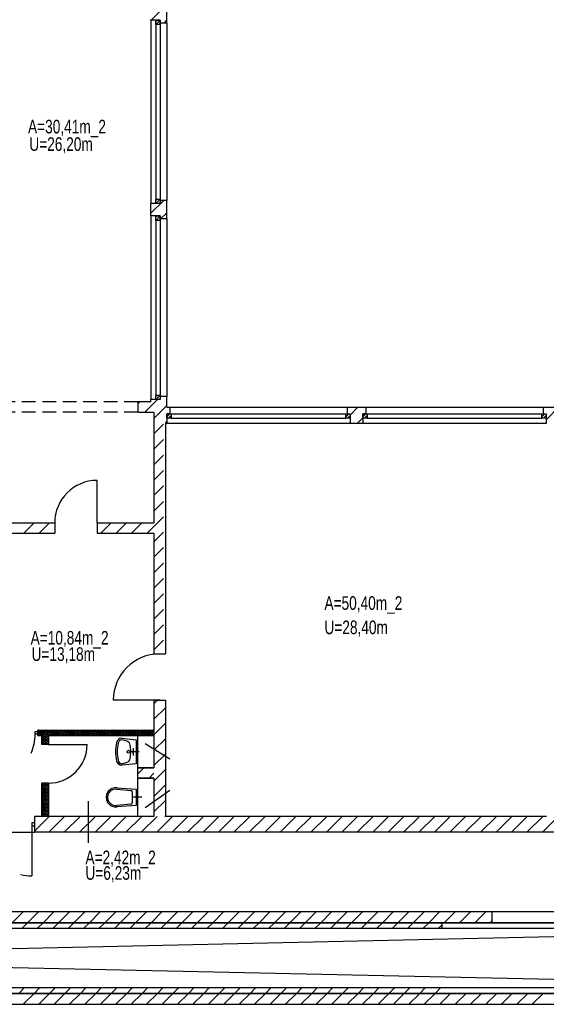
# Model space of a CAD drawing. Header units: metres. Extents: x 940 to 7099, y 1470 to 4983.
# Tile 2 of 15: x 2143 to 3109, y 1470 to 3276. Entities that reach past the tile are written whole.
import ezdxf

# ---------------------------------------------------------------- set-up
doc = ezdxf.new("R2010")
doc.units = ezdxf.units.M
doc.header["$LTSCALE"] = 100
doc.header["$MEASUREMENT"] = 0
doc.linetypes.add('DASHDOT', pattern=[1, 0.5, -0.25, 0, -0.25])
doc.linetypes.add('HIDDEN', pattern=[0.375, 0.25, -0.125])
for name, color, linetype in [('1', 2, 'Continuous'), ('2', 2, 'Continuous'), ('20', 211, 'Continuous'), ('22', 211, 'Continuous'), ('30', 5, 'Continuous'), ('32', 2, 'Continuous'), ('332', 2, 'Continuous'), ('36', 3, 'Continuous'), ('6', 2, 'Continuous'), ('64', 7, 'Continuous'), ('67', 2, 'Continuous'), ('68', 211, 'Continuous'), ('74', 6, 'Continuous')]:
    doc.layers.add(name, color=color, linetype=linetype)

msp = doc.modelspace()

# ---------------------------------------------------------------- linework, layer by layer
at = {"layer": '1', "linetype": 'Continuous'}
for p, q in [((2383.5, 2575), (2359.5, 2575)), ((2359.5, 2575), (2359.5, 2556)), ((2359.5, 2556), (2389, 2556))]:
    msp.add_line(p, q, dxfattribs=at)
at = {"layer": '2', "linetype": 'Continuous'}
for p, q in [((1320, 1555.25), (3829, 1610)), ((3829, 1500.5), (1320, 1555.25))]:
    msp.add_line(p, q, dxfattribs=at)
at = {"layer": '20', "linetype": 'Continuous'}
for p, q in [((2383.5, 2920.9012), (2406.8488, 2944.25)), ((2401.1331, 2910.25), (2412.5, 2921.6169)), ((2748.75, 2550.7601), (2762.9899, 2565)), ((3108, 2542.3146), (3130.6854, 2565)), ((2762.2742, 2536), (2771.75, 2545.4758)), ((2389, 2021.3045), (2395.6955, 2028)), ((2389, 1993.0202), (2410, 2014.0202)), ((2389, 1964.7359), (2410, 1985.7359)), ((2176.0752, 1971.031), (2176.4248, 1969.969)), ((2178.9248, 1971.031), (2178.5752, 1969.969)), ((2181.0752, 1971.031), (2181.4248, 1969.969)), ((2183.9248, 1971.031), (2183.5752, 1969.969)), ((2186.0752, 1971.031), (2186.4248, 1969.969)), ((2188.9248, 1971.031), (2188.5752, 1969.969)), ((2191.0752, 1971.031), (2191.4248, 1969.969)), ((2193.9248, 1971.031), (2193.5752, 1969.969)), ((2196.0752, 1971.031), (2196.4248, 1969.969)), ((2198.9248, 1971.031), (2198.5752, 1969.969)), ((2201.0752, 1971.031), (2201.4248, 1969.969)), ((2203.9248, 1971.031), (2203.5752, 1969.969)), ((2206.0752, 1971.031), (2206.4248, 1969.969)), ((2208.9248, 1971.031), (2208.5752, 1969.969)), ((2211.0752, 1971.031), (2211.4248, 1969.969)), ((2213.9248, 1971.031), (2213.5752, 1969.969)), ((2216.0752, 1971.031), (2216.4248, 1969.969)), ((2218.9248, 1971.031), (2218.5752, 1969.969)), ((2221.0752, 1971.031), (2221.4248, 1969.969)), ((2223.9248, 1971.031), (2223.5752, 1969.969)), ((2226.0752, 1971.031), (2226.4248, 1969.969)), ((2228.9248, 1971.031), (2228.5752, 1969.969)), ((2231.0752, 1971.031), (2231.4248, 1969.969)), ((2233.9248, 1971.031), (2233.5752, 1969.969)), ((2236.0752, 1971.031), (2236.4248, 1969.969)), ((2238.9248, 1971.031), (2238.5752, 1969.969)), ((2241.0752, 1971.031), (2241.4248, 1969.969)), ((2243.9248, 1971.031), (2243.5752, 1969.969)), ((2246.0752, 1971.031), (2246.4248, 1969.969)), ((2248.9248, 1971.031), (2248.5752, 1969.969)), ((2251.0752, 1971.031), (2251.4248, 1969.969)), ((2253.9248, 1971.031), (2253.5752, 1969.969)), ((2256.0752, 1971.031), (2256.4248, 1969.969)), ((2258.9248, 1971.031), (2258.5752, 1969.969)), ((2261.0752, 1971.031), (2261.4248, 1969.969)), ((2263.9248, 1971.031), (2263.5752, 1969.969)), ((2266.0752, 1971.031), (2266.4248, 1969.969)), ((2268.9248, 1971.031), (2268.5752, 1969.969)), ((2271.0752, 1971.031), (2271.4248, 1969.969)), ((2273.9248, 1971.031), (2273.5752, 1969.969)), ((2276.0752, 1971.031), (2276.4248, 1969.969)), ((2278.9248, 1971.031), (2278.5752, 1969.969)), ((2281.0752, 1971.031), (2281.4248, 1969.969)), ((2283.9248, 1971.031), (2283.5752, 1969.969)), ((2286.0752, 1971.031), (2286.4248, 1969.969)), ((2288.9248, 1971.031), (2288.5752, 1969.969)), ((2291.0752, 1971.031), (2291.4248, 1969.969)), ((2293.9248, 1971.031), (2293.5752, 1969.969)), ((2296.0752, 1971.031), (2296.4248, 1969.969)), ((2298.9248, 1971.031), (2298.5752, 1969.969)), ((2301.0752, 1971.031), (2301.4248, 1969.969)), ((2303.9248, 1971.031), (2303.5752, 1969.969)), ((2306.0752, 1971.031), (2306.4248, 1969.969)), ((2308.9248, 1971.031), (2308.5752, 1969.969)), ((2311.0752, 1971.031), (2311.4248, 1969.969)), ((2313.9248, 1971.031), (2313.5752, 1969.969)), ((2316.0752, 1971.031), (2316.4248, 1969.969)), ((2318.9248, 1971.031), (2318.5752, 1969.969)), ((2321.0752, 1971.031), (2321.4248, 1969.969)), ((2323.9248, 1971.031), (2323.5752, 1969.969)), ((2326.0752, 1971.031), (2326.4248, 1969.969)), ((2328.9248, 1971.031), (2328.5752, 1969.969)), ((2331.0752, 1971.031), (2331.4248, 1969.969)), ((2333.9248, 1971.031), (2333.5752, 1969.969)), ((2336.0752, 1971.031), (2336.4248, 1969.969)), ((2338.9248, 1971.031), (2338.5752, 1969.969)), ((2341.0752, 1971.031), (2341.4248, 1969.969)), ((2343.9248, 1971.031), (2343.5752, 1969.969)), ((2346.0752, 1971.031), (2346.4248, 1969.969)), ((2348.9248, 1971.031), (2348.5752, 1969.969)), ((2351.0752, 1971.031), (2351.4248, 1969.969)), ((2353.9248, 1971.031), (2353.5752, 1969.969)), ((2356.0752, 1971.031), (2356.4248, 1969.969)), ((2358.9248, 1971.031), (2358.5752, 1969.969)), ((2361.0752, 1971.031), (2361.4248, 1969.969)), ((2363.9248, 1971.031), (2363.5752, 1969.969)), ((2366.0752, 1971.031), (2366.4248, 1969.969)), ((2368.9248, 1971.031), (2368.5752, 1969.969)), ((2371.0752, 1971.031), (2371.4248, 1969.969)), ((2373.9248, 1971.031), (2373.5752, 1969.969)), ((2376.0752, 1971.031), (2376.4248, 1969.969)), ((2378.9248, 1971.031), (2378.5752, 1969.969)), ((2381.0752, 1971.031), (2381.4248, 1969.969)), ((2383.9248, 1971.031), (2383.5752, 1969.969)), ((2386.0752, 1971.031), (2386.4248, 1969.969)), ((2388.9248, 1971.031), (2388.5752, 1969.969)), ((2176.0752, 1965.031), (2176.4248, 1963.969)), ((2178.9248, 1965.031), (2178.5752, 1963.969)), ((2181.0752, 1965.031), (2181.4248, 1963.969)), ((2183.9248, 1965.031), (2183.5752, 1963.969)), ((2186.0752, 1965.031), (2186.4248, 1963.969)), ((2186.9688, 1961.0752), (2188.0308, 1961.4248)), ((2186.9688, 1958.9248), (2188.0308, 1958.5752)), ((2186.9688, 1956.0752), (2188.0308, 1956.4248)), ((2186.9688, 1953.9248), (2188.0308, 1953.5752)), ((2186.9688, 1951.0752), (2188.0308, 1951.4248)), ((2188.9248, 1965.031), (2188.5752, 1963.969)), ((2191.0752, 1965.031), (2191.4248, 1963.969)), ((2192.9688, 1961.0752), (2194.0308, 1961.4248)), ((2192.9688, 1958.9248), (2194.0308, 1958.5752)), ((2192.9688, 1956.0752), (2194.0308, 1956.4248)), ((2192.9688, 1953.9248), (2194.0308, 1953.5752)), ((2192.9688, 1951.0752), (2194.0308, 1951.4248)), ((2193.9248, 1965.031), (2193.5752, 1963.969)), ((2196.0752, 1965.031), (2196.4248, 1963.969)), ((2198.9248, 1965.031), (2198.5752, 1963.969)), ((2201.0752, 1965.031), (2201.4248, 1963.969)), ((2203.9248, 1965.031), (2203.5752, 1963.969)), ((2206.0752, 1965.031), (2206.4248, 1963.969)), ((2208.9248, 1965.031), (2208.5752, 1963.969)), ((2211.0752, 1965.031), (2211.4248, 1963.969)), ((2213.9248, 1965.031), (2213.5752, 1963.969)), ((2216.0752, 1965.031), (2216.4248, 1963.969)), ((2218.9248, 1965.031), (2218.5752, 1963.969)), ((2221.0752, 1965.031), (2221.4248, 1963.969)), ((2223.9248, 1965.031), (2223.5752, 1963.969)), ((2226.0752, 1965.031), (2226.4248, 1963.969)), ((2228.9248, 1965.031), (2228.5752, 1963.969)), ((2231.0752, 1965.031), (2231.4248, 1963.969)), ((2233.9248, 1965.031), (2233.5752, 1963.969)), ((2236.0752, 1965.031), (2236.4248, 1963.969)), ((2238.9248, 1965.031), (2238.5752, 1963.969)), ((2241.0752, 1965.031), (2241.4248, 1963.969)), ((2243.9248, 1965.031), (2243.5752, 1963.969)), ((2246.0752, 1965.031), (2246.4248, 1963.969)), ((2248.9248, 1965.031), (2248.5752, 1963.969)), ((2251.0752, 1965.031), (2251.4248, 1963.969)), ((2253.9248, 1965.031), (2253.5752, 1963.969)), ((2256.0752, 1965.031), (2256.4248, 1963.969)), ((2258.9248, 1965.031), (2258.5752, 1963.969)), ((2261.0752, 1965.031), (2261.4248, 1963.969)), ((2263.9248, 1965.031), (2263.5752, 1963.969)), ((2266.0752, 1965.031), (2266.4248, 1963.969)), ((2268.9248, 1965.031), (2268.5752, 1963.969)), ((2271.0752, 1965.031), (2271.4248, 1963.969)), ((2273.9248, 1965.031), (2273.5752, 1963.969)), ((2276.0752, 1965.031), (2276.4248, 1963.969)), ((2278.9248, 1965.031), (2278.5752, 1963.969)), ((2281.0752, 1965.031), (2281.4248, 1963.969)), ((2283.9248, 1965.031), (2283.5752, 1963.969)), ((2286.0752, 1965.031), (2286.4248, 1963.969)), ((2288.9248, 1965.031), (2288.5752, 1963.969)), ((2291.0752, 1965.031), (2291.4248, 1963.969)), ((2293.9248, 1965.031), (2293.5752, 1963.969)), ((2296.0752, 1965.031), (2296.4248, 1963.969)), ((2298.9248, 1965.031), (2298.5752, 1963.969)), ((2301.0752, 1965.031), (2301.4248, 1963.969)), ((2303.9248, 1965.031), (2303.5752, 1963.969)), ((2306.0752, 1965.031), (2306.4248, 1963.969)), ((2308.9248, 1965.031), (2308.5752, 1963.969)), ((2311.0752, 1965.031), (2311.4248, 1963.969)), ((2313.9248, 1965.031), (2313.5752, 1963.969)), ((2316.0752, 1965.031), (2316.4248, 1963.969)), ((2318.9248, 1965.031), (2318.5752, 1963.969)), ((2321.0752, 1965.031), (2321.4248, 1963.969)), ((2323.9248, 1965.031), (2323.5752, 1963.969)), ((2326.0752, 1965.031), (2326.4248, 1963.969)), ((2328.9248, 1965.031), (2328.5752, 1963.969)), ((2331.0752, 1965.031), (2331.4248, 1963.969)), ((2333.9248, 1965.031), (2333.5752, 1963.969)), ((2336.0752, 1965.031), (2336.4248, 1963.969)), ((2338.9248, 1965.031), (2338.5752, 1963.969)), ((2341.0752, 1965.031), (2341.4248, 1963.969)), ((2343.9248, 1965.031), (2343.5752, 1963.969)), ((2346.0752, 1965.031), (2346.4248, 1963.969)), ((2348.9248, 1965.031), (2348.5752, 1963.969)), ((2351.0752, 1965.031), (2351.4248, 1963.969)), ((2353.9248, 1965.031), (2353.5752, 1963.969)), ((2356.0752, 1965.031), (2356.4248, 1963.969)), ((2358.9248, 1965.031), (2358.5752, 1963.969)), ((2361.0752, 1965.031), (2361.4248, 1963.969)), ((2363.9248, 1965.031), (2363.5752, 1963.969)), ((2366.0752, 1965.031), (2366.4248, 1963.969)), ((2368.9248, 1965.031), (2368.5752, 1963.969)), ((2371.0752, 1965.031), (2371.4248, 1963.969)), ((2373.9248, 1965.031), (2373.5752, 1963.969)), ((2376.0752, 1965.031), (2376.4248, 1963.969)), ((2378.9248, 1965.031), (2378.5752, 1963.969)), ((2381.0752, 1965.031), (2381.4248, 1963.969)), ((2383.9248, 1965.031), (2383.5752, 1963.969)), ((2386.0752, 1965.031), (2386.4248, 1963.969)), ((2388.9248, 1965.031), (2388.5752, 1963.969)), ((2389, 1936.4517), (2410, 1957.4517)), ((2186.9688, 1948.9248), (2188.0308, 1948.5752)), ((2192.9688, 1948.9248), (2194.0308, 1948.5752)), ((2389, 1908.1674), (2410, 1929.1674)), ((2389, 1879.8831), (2410, 1900.8831)), ((2186.9688, 1873.9248), (2188.0308, 1873.5752)), ((2186.9688, 1871.0752), (2188.0308, 1871.4248)), ((2186.9688, 1868.9248), (2188.0308, 1868.5752)), ((2186.9688, 1866.0752), (2188.0308, 1866.4248)), ((2186.9688, 1863.9248), (2188.0308, 1863.5752)), ((2186.9688, 1861.0752), (2188.0308, 1861.4248)), ((2192.9688, 1873.9248), (2194.0308, 1873.5752)), ((2192.9688, 1871.0752), (2194.0308, 1871.4248)), ((2192.9688, 1868.9248), (2194.0308, 1868.5752)), ((2192.9688, 1866.0752), (2194.0308, 1866.4248)), ((2192.9688, 1863.9248), (2194.0308, 1863.5752)), ((2192.9688, 1861.0752), (2194.0308, 1861.4248)), ((2389, 1851.5988), (2410, 1872.5988)), ((2186.9688, 1858.9248), (2188.0308, 1858.5752)), ((2186.9688, 1856.0752), (2188.0308, 1856.4248)), ((2186.9688, 1853.9248), (2188.0308, 1853.5752)), ((2186.9688, 1851.0752), (2188.0308, 1851.4248)), ((2186.9688, 1848.9248), (2188.0308, 1848.5752)), ((2186.9688, 1846.0752), (2188.0308, 1846.4248)), ((2186.9688, 1843.9248), (2188.0308, 1843.5752)), ((2186.9688, 1841.0752), (2188.0308, 1841.4248)), ((2192.9688, 1858.9248), (2194.0308, 1858.5752)), ((2192.9688, 1856.0752), (2194.0308, 1856.4248)), ((2192.9688, 1853.9248), (2194.0308, 1853.5752)), ((2192.9688, 1851.0752), (2194.0308, 1851.4248)), ((2192.9688, 1848.9248), (2194.0308, 1848.5752)), ((2192.9688, 1846.0752), (2194.0308, 1846.4248)), ((2192.9688, 1843.9248), (2194.0308, 1843.5752)), ((2192.9688, 1841.0752), (2194.0308, 1841.4248)), ((2389, 1823.3146), (2410, 1844.3146)), ((2186.9688, 1838.9248), (2188.0308, 1838.5752)), ((2186.9688, 1836.0752), (2188.0308, 1836.4248)), ((2186.9688, 1833.9248), (2188.0308, 1833.5752)), ((2186.9688, 1831.0752), (2188.0308, 1831.4248)), ((2186.9688, 1828.9248), (2188.0308, 1828.5752)), ((2186.9688, 1826.0752), (2188.0308, 1826.4248)), ((2186.9688, 1823.9248), (2188.0308, 1823.5752)), ((2192.9688, 1838.9248), (2194.0308, 1838.5752)), ((2192.9688, 1836.0752), (2194.0308, 1836.4248)), ((2192.9688, 1833.9248), (2194.0308, 1833.5752)), ((2192.9688, 1831.0752), (2194.0308, 1831.4248)), ((2192.9688, 1828.9248), (2194.0308, 1828.5752)), ((2192.9688, 1826.0752), (2194.0308, 1826.4248)), ((2192.9688, 1823.9248), (2194.0308, 1823.5752)), ((2186.9688, 1821.0752), (2188.0308, 1821.4248)), ((2186.9688, 1818.9248), (2188.0308, 1818.5752)), ((2186.9688, 1816.0752), (2188.0308, 1816.4248)), ((2192.9688, 1821.0752), (2194.0308, 1821.4248)), ((2192.9688, 1818.9248), (2194.0308, 1818.5752)), ((2192.9688, 1816.0752), (2194.0308, 1816.4248)), ((2408.9697, 1815), (2410, 1816.0303)), ((2129.1169, 1620), (2149.1169, 1640)), ((2157.4012, 1620), (2177.4012, 1640)), ((2185.6854, 1620), (2205.6854, 1640)), ((2213.9697, 1620), (2233.9697, 1640)), ((2242.254, 1620), (2262.254, 1640)), ((2270.5382, 1620), (2290.5382, 1640)), ((2298.8225, 1620), (2318.8225, 1640)), ((2327.1068, 1620), (2347.1068, 1640)), ((2355.3911, 1620), (2375.3911, 1640)), ((2383.6753, 1620), (2403.6753, 1640)), ((2411.9596, 1620), (2431.9596, 1640)), ((2440.2439, 1620), (2460.2439, 1640)), ((2468.5281, 1620), (2488.5281, 1640)), ((2496.8124, 1620), (2516.8124, 1640)), ((2525.0967, 1620), (2545.0967, 1640)), ((2553.381, 1620), (2573.381, 1640)), ((2581.6652, 1620), (2601.6652, 1640)), ((2609.9495, 1620), (2629.9495, 1640)), ((2638.2338, 1620), (2658.2338, 1640)), ((2666.518, 1620), (2686.518, 1640)), ((2694.8023, 1620), (2714.8023, 1640)), ((2723.0866, 1620), (2743.0866, 1640)), ((2751.3708, 1620), (2771.3708, 1640)), ((2779.6551, 1620), (2799.6551, 1640)), ((2807.9394, 1620), (2827.9394, 1640)), ((2836.2237, 1620), (2856.2237, 1640)), ((2864.5079, 1620), (2884.5079, 1640)), ((2892.7922, 1620), (2912.7922, 1640)), ((2921.0765, 1620), (2941.0765, 1640)), ((2949.3607, 1620), (2969.3607, 1640)), ((2977.645, 1620), (2997.645, 1640)), ((2147.4012, 1610), (2157.4012, 1620)), ((2175.6854, 1610), (2185.6854, 1620)), ((2203.9697, 1610), (2213.9697, 1620)), ((2232.254, 1610), (2242.254, 1620)), ((2260.5382, 1610), (2270.5382, 1620)), ((2288.8225, 1610), (2298.8225, 1620)), ((2317.1068, 1610), (2327.1068, 1620)), ((2345.3911, 1610), (2355.3911, 1620)), ((2373.6753, 1610), (2383.6753, 1620)), ((2401.9596, 1610), (2411.9596, 1620)), ((2430.2439, 1610), (2440.2439, 1620)), ((2458.5281, 1610), (2468.5281, 1620)), ((2486.8124, 1610), (2496.8124, 1620)), ((2515.0967, 1610), (2525.0967, 1620)), ((2543.381, 1610), (2553.381, 1620)), ((2571.6652, 1610), (2581.6652, 1620)), ((2599.9495, 1610), (2609.9495, 1620)), ((2628.2338, 1610), (2638.2338, 1620)), ((2656.518, 1610), (2666.518, 1620)), ((2684.8023, 1610), (2694.8023, 1620)), ((2713.0866, 1610), (2723.0866, 1620)), ((2741.3708, 1610), (2751.3708, 1620)), ((2769.6551, 1610), (2779.6551, 1620)), ((2797.9394, 1610), (2807.9394, 1620)), ((2826.2237, 1610), (2836.2237, 1620)), ((2854.5079, 1610), (2864.5079, 1620)), ((2882.7922, 1610), (2892.7922, 1620)), ((2911.0765, 1610), (2916.7045, 1615.6281)), ((3005.9293, 1620), (3009.4509, 1623.5217)), ((2141.0382, 1490.5), (2151.0382, 1500.5)), ((2169.3225, 1490.5), (2179.3225, 1500.5)), ((2197.6068, 1490.5), (2207.6068, 1500.5)), ((2225.8911, 1490.5), (2235.8911, 1500.5)), ((2254.1753, 1490.5), (2264.1753, 1500.5)), ((2282.4596, 1490.5), (2292.4596, 1500.5)), ((2310.7439, 1490.5), (2320.7439, 1500.5)), ((2339.0281, 1490.5), (2349.0281, 1500.5)), ((2367.3124, 1490.5), (2377.3124, 1500.5)), ((2395.5967, 1490.5), (2405.5967, 1500.5)), ((2423.881, 1490.5), (2433.881, 1500.5)), ((2452.1652, 1490.5), (2462.1652, 1500.5)), ((2480.4495, 1490.5), (2490.4495, 1500.5)), ((2508.7338, 1490.5), (2518.7338, 1500.5)), ((2537.018, 1490.5), (2547.018, 1500.5)), ((2565.3023, 1490.5), (2575.3023, 1500.5)), ((2593.5866, 1490.5), (2603.5866, 1500.5)), ((2621.8708, 1490.5), (2631.8708, 1500.5)), ((2650.1551, 1490.5), (2660.1551, 1500.5)), ((2678.4394, 1490.5), (2688.4394, 1500.5)), ((2706.7237, 1490.5), (2716.7237, 1500.5)), ((2735.0079, 1490.5), (2745.0079, 1500.5)), ((2763.2922, 1490.5), (2773.2922, 1500.5)), ((2791.5765, 1490.5), (2801.5765, 1500.5)), ((2819.8607, 1490.5), (2829.8607, 1500.5)), ((2848.145, 1490.5), (2858.145, 1500.5)), ((2876.4293, 1490.5), (2886.4293, 1500.5)), ((2904.7136, 1490.5), (2914.7136, 1500.5)), ((2149.3225, 1470.5), (2169.3225, 1490.5)), ((2177.6068, 1470.5), (2197.6068, 1490.5)), ((2205.8911, 1470.5), (2225.8911, 1490.5)), ((2234.1753, 1470.5), (2254.1753, 1490.5)), ((2262.4596, 1470.5), (2282.4596, 1490.5)), ((2290.7439, 1470.5), (2310.7439, 1490.5)), ((2319.0281, 1470.5), (2339.0281, 1490.5)), ((2347.3124, 1470.5), (2367.3124, 1490.5)), ((2375.5967, 1470.5), (2395.5967, 1490.5)), ((2403.881, 1470.5), (2423.881, 1490.5)), ((2432.1652, 1470.5), (2452.1652, 1490.5)), ((2460.4495, 1470.5), (2480.4495, 1490.5)), ((2488.7338, 1470.5), (2508.7338, 1490.5)), ((2517.018, 1470.5), (2537.018, 1490.5)), ((2545.3023, 1470.5), (2565.3023, 1490.5)), ((2573.5866, 1470.5), (2593.5866, 1490.5)), ((2601.8708, 1470.5), (2621.8708, 1490.5)), ((2630.1551, 1470.5), (2650.1551, 1490.5)), ((2658.4394, 1470.5), (2678.4394, 1490.5)), ((2686.7237, 1470.5), (2706.7237, 1490.5)), ((2715.0079, 1470.5), (2735.0079, 1490.5)), ((2743.2922, 1470.5), (2763.2922, 1490.5)), ((2771.5765, 1470.5), (2791.5765, 1490.5)), ((2799.8607, 1470.5), (2819.8607, 1490.5)), ((2828.145, 1470.5), (2848.145, 1490.5)), ((2856.4293, 1470.5), (2876.4293, 1490.5)), ((2884.7136, 1470.5), (2904.7136, 1490.5)), ((2912.9978, 1470.5), (2932.9978, 1490.5)), ((2941.2821, 1470.5), (2961.2821, 1490.5)), ((2969.5664, 1470.5), (2989.5664, 1490.5)), ((2997.8506, 1470.5), (3017.8506, 1490.5)), ((3026.1349, 1470.5), (3046.1349, 1490.5)), ((3054.4192, 1470.5), (3074.4192, 1490.5)), ((3082.7035, 1470.5), (3102.7035, 1490.5))]:
    msp.add_line(p, q, dxfattribs=at)
for centre, start, end in [((2177.5, 1971.5), 341.7795, 180), ((2177.5, 1971.5), 180, 198.2205), ((2175, 1969.5), 311.8103, 18.2205), ((2180, 1969.5), 161.7795, 270), ((2180, 1969.5), 270, 18.2205), ((2182.5, 1971.5), 341.7795, 198.2205), ((2185, 1969.5), 161.7795, 270), ((2185, 1969.5), 270, 18.2205), ((2187.5, 1971.5), 341.7795, 198.2205), ((2190, 1969.5), 161.7795, 270), ((2190, 1969.5), 270, 18.2205), ((2192.5, 1971.5), 341.7795, 198.2205), ((2195, 1969.5), 161.7795, 270), ((2195, 1969.5), 270, 18.2205), ((2197.5, 1971.5), 341.7795, 198.2205), ((2200, 1969.5), 161.7795, 270), ((2200, 1969.5), 270, 18.2205), ((2202.5, 1971.5), 341.7795, 198.2205), ((2205, 1969.5), 161.7795, 270), ((2205, 1969.5), 270, 18.2205), ((2207.5, 1971.5), 341.7795, 198.2205), ((2210, 1969.5), 161.7795, 270), ((2210, 1969.5), 270, 18.2205), ((2212.5, 1971.5), 341.7795, 198.2205), ((2215, 1969.5), 161.7795, 270), ((2215, 1969.5), 270, 18.2205), ((2217.5, 1971.5), 341.7795, 198.2205), ((2220, 1969.5), 161.7795, 270), ((2220, 1969.5), 270, 18.2205), ((2222.5, 1971.5), 341.7795, 198.2205), ((2225, 1969.5), 161.7795, 270), ((2225, 1969.5), 270, 18.2205), ((2227.5, 1971.5), 341.7795, 198.2205), ((2230, 1969.5), 161.7795, 270), ((2230, 1969.5), 270, 18.2205), ((2232.5, 1971.5), 341.7795, 198.2205), ((2235, 1969.5), 161.7795, 270), ((2235, 1969.5), 270, 18.2205), ((2237.5, 1971.5), 341.7795, 198.2205), ((2240, 1969.5), 161.7795, 270), ((2240, 1969.5), 270, 18.2205), ((2242.5, 1971.5), 341.7795, 198.2205), ((2245, 1969.5), 161.7795, 270), ((2245, 1969.5), 270, 18.2205), ((2247.5, 1971.5), 341.7795, 198.2205), ((2250, 1969.5), 161.7795, 270), ((2250, 1969.5), 270, 18.2205), ((2252.5, 1971.5), 341.7795, 198.2205), ((2255, 1969.5), 161.7795, 270), ((2255, 1969.5), 270, 18.2205), ((2257.5, 1971.5), 341.7795, 198.2205), ((2260, 1969.5), 161.7795, 270), ((2260, 1969.5), 270, 18.2205), ((2262.5, 1971.5), 341.7795, 198.2205), ((2265, 1969.5), 161.7795, 270), ((2265, 1969.5), 270, 18.2205), ((2267.5, 1971.5), 341.7795, 198.2205), ((2270, 1969.5), 161.7795, 270), ((2270, 1969.5), 270, 18.2205), ((2272.5, 1971.5), 341.7795, 198.2205), ((2275, 1969.5), 161.7795, 270), ((2275, 1969.5), 270, 18.2205), ((2277.5, 1971.5), 341.7795, 198.2205), ((2280, 1969.5), 161.7795, 270), ((2280, 1969.5), 270, 18.2205), ((2282.5, 1971.5), 341.7795, 198.2205), ((2285, 1969.5), 161.7795, 270), ((2285, 1969.5), 270, 18.2205), ((2287.5, 1971.5), 341.7795, 198.2205), ((2290, 1969.5), 161.7795, 270), ((2290, 1969.5), 270, 18.2205), ((2292.5, 1971.5), 341.7795, 198.2205), ((2295, 1969.5), 161.7795, 270), ((2295, 1969.5), 270, 18.2205), ((2297.5, 1971.5), 341.7795, 198.2205), ((2300, 1969.5), 161.7795, 270), ((2300, 1969.5), 270, 18.2205), ((2302.5, 1971.5), 341.7795, 198.2205), ((2305, 1969.5), 161.7795, 270), ((2305, 1969.5), 270, 18.2205), ((2307.5, 1971.5), 341.7795, 198.2205), ((2310, 1969.5), 161.7795, 270), ((2310, 1969.5), 270, 18.2205), ((2312.5, 1971.5), 341.7795, 198.2205), ((2315, 1969.5), 161.7795, 270), ((2315, 1969.5), 270, 18.2205), ((2317.5, 1971.5), 341.7795, 198.2205), ((2320, 1969.5), 161.7795, 270), ((2320, 1969.5), 270, 18.2205), ((2322.5, 1971.5), 341.7795, 198.2205), ((2325, 1969.5), 161.7795, 270), ((2325, 1969.5), 270, 18.2205), ((2327.5, 1971.5), 341.7795, 198.2205), ((2330, 1969.5), 161.7795, 270), ((2330, 1969.5), 270, 18.2205), ((2332.5, 1971.5), 341.7795, 198.2205), ((2335, 1969.5), 161.7795, 270), ((2335, 1969.5), 270, 18.2205), ((2337.5, 1971.5), 341.7795, 198.2205), ((2340, 1969.5), 161.7795, 270), ((2340, 1969.5), 270, 18.2205), ((2342.5, 1971.5), 341.7795, 198.2205), ((2345, 1969.5), 161.7795, 270), ((2345, 1969.5), 270, 18.2205), ((2347.5, 1971.5), 341.7795, 198.2205), ((2350, 1969.5), 161.7795, 270), ((2350, 1969.5), 270, 18.2205), ((2352.5, 1971.5), 341.7795, 198.2205), ((2355, 1969.5), 161.7795, 270), ((2355, 1969.5), 270, 18.2205), ((2357.5, 1971.5), 341.7795, 198.2205), ((2360, 1969.5), 161.7795, 270), ((2360, 1969.5), 270, 18.2205), ((2362.5, 1971.5), 341.7795, 198.2205), ((2365, 1969.5), 161.7795, 270), ((2365, 1969.5), 270, 18.2205), ((2367.5, 1971.5), 341.7795, 198.2205), ((2370, 1969.5), 161.7795, 270), ((2370, 1969.5), 270, 18.2205), ((2372.5, 1971.5), 341.7795, 198.2205), ((2375, 1969.5), 161.7795, 270), ((2375, 1969.5), 270, 18.2205), ((2377.5, 1971.5), 341.7795, 198.2205), ((2380, 1969.5), 161.7795, 270), ((2380, 1969.5), 270, 18.2205), ((2382.5, 1971.5), 341.7795, 198.2205), ((2385, 1969.5), 161.7795, 270), ((2385, 1969.5), 270, 18.2205), ((2387.5, 1971.5), 0, 198.2205), ((2390, 1969.5), 161.7795, 228.1897), ((2387.5, 1971.5), 341.7795, 0), ((2177.5, 1965.5), 341.7795, 180), ((2177.5, 1965.5), 180, 198.2205), ((2175, 1963.5), 340.5369, 18.2205), ((2180, 1963.5), 161.7795, 199.4631), ((2182.5, 1965.5), 341.7795, 198.2205), ((2180, 1963.5), 340.5369, 18.2205), ((2182.4998, 1960), 0, 70.6235), ((2182.4998, 1960), 289.3765, 0), ((2182.4998, 1955), 0, 70.6235), ((2182.4998, 1955), 289.3765, 0), ((2182.4998, 1950), 0, 70.6235), ((2182.4998, 1950), 289.3765, 0), ((2185, 1963.5), 161.7795, 199.4631), ((2186.4998, 1962.5), 160.5207, 288.2205), ((2186.4998, 1957.5), 71.7795, 288.2205), ((2186.4998, 1952.5), 71.7795, 288.2205), ((2187.5, 1965.5), 341.7795, 198.2205), ((2185, 1963.5), 340.5369, 18.2205), ((2188.4998, 1960), 0, 108.2205), ((2188.4998, 1960), 251.7795, 0), ((2188.4998, 1955), 0, 108.2205), ((2188.4998, 1955), 251.7795, 0), ((2188.4998, 1950), 0, 108.2205), ((2188.4998, 1950), 251.7795, 0), ((2190, 1963.5), 161.7795, 199.4631), ((2192.4998, 1962.5), 160.5207, 288.2205), ((2192.4998, 1957.5), 71.7795, 288.2205), ((2192.4998, 1952.5), 71.7795, 288.2205), ((2192.5, 1965.5), 341.7795, 198.2205), ((2190, 1963.5), 340.5369, 18.2205), ((2195, 1963.5), 161.7795, 199.4631), ((2194.4998, 1960), 48.3095, 108.2205), ((2194.4998, 1960), 251.7795, 311.6905), ((2194.4998, 1955), 48.3095, 108.2205), ((2194.4998, 1955), 251.7795, 311.6905), ((2194.4998, 1950), 48.3095, 108.2205), ((2197.5, 1965.5), 341.7795, 198.2205), ((2195, 1963.5), 340.5369, 18.2205), ((2200, 1963.5), 161.7795, 199.4631), ((2202.5, 1965.5), 341.7795, 198.2205), ((2200, 1963.5), 340.5369, 18.2205), ((2205, 1963.5), 161.7795, 199.4631), ((2207.5, 1965.5), 341.7795, 198.2205), ((2205, 1963.5), 340.5369, 18.2205), ((2210, 1963.5), 161.7795, 199.4631), ((2212.5, 1965.5), 341.7795, 198.2205), ((2210, 1963.5), 340.5369, 18.2205), ((2215, 1963.5), 161.7795, 199.4631), ((2217.5, 1965.5), 341.7795, 198.2205), ((2215, 1963.5), 340.5369, 18.2205), ((2220, 1963.5), 161.7795, 199.4631), ((2222.5, 1965.5), 341.7795, 198.2205), ((2220, 1963.5), 340.5369, 18.2205), ((2225, 1963.5), 161.7795, 199.4631), ((2227.5, 1965.5), 341.7795, 198.2205), ((2225, 1963.5), 340.5369, 18.2205), ((2230, 1963.5), 161.7795, 199.4631), ((2232.5, 1965.5), 341.7795, 198.2205), ((2230, 1963.5), 340.5369, 18.2205), ((2235, 1963.5), 161.7795, 199.4631), ((2237.5, 1965.5), 341.7795, 198.2205), ((2235, 1963.5), 340.5369, 18.2205), ((2240, 1963.5), 161.7795, 199.4631), ((2242.5, 1965.5), 341.7795, 198.2205), ((2240, 1963.5), 340.5369, 18.2205), ((2245, 1963.5), 161.7795, 199.4631), ((2247.5, 1965.5), 341.7795, 198.2205), ((2245, 1963.5), 340.5369, 18.2205), ((2250, 1963.5), 161.7795, 199.4631), ((2252.5, 1965.5), 341.7795, 198.2205), ((2250, 1963.5), 340.5369, 18.2205), ((2255, 1963.5), 161.7795, 199.4631), ((2257.5, 1965.5), 341.7795, 198.2205), ((2255, 1963.5), 340.5369, 18.2205), ((2260, 1963.5), 161.7795, 199.4631), ((2262.5, 1965.5), 341.7795, 198.2205), ((2260, 1963.5), 340.5369, 18.2205), ((2265, 1963.5), 161.7795, 199.4631), ((2267.5, 1965.5), 341.7795, 198.2205), ((2265, 1963.5), 340.5369, 18.2205), ((2270, 1963.5), 161.7795, 199.4631), ((2272.5, 1965.5), 341.7795, 198.2205), ((2270, 1963.5), 340.5369, 18.2205), ((2275, 1963.5), 161.7795, 199.4631), ((2277.5, 1965.5), 341.7795, 198.2205), ((2275, 1963.5), 340.5369, 18.2205), ((2280, 1963.5), 161.7795, 199.4631), ((2282.5, 1965.5), 341.7795, 198.2205), ((2280, 1963.5), 340.5369, 18.2205), ((2285, 1963.5), 161.7795, 199.4631), ((2287.5, 1965.5), 341.7795, 198.2205), ((2285, 1963.5), 340.5369, 18.2205), ((2290, 1963.5), 161.7795, 199.4631), ((2292.5, 1965.5), 341.7795, 198.2205), ((2290, 1963.5), 340.5369, 18.2205), ((2295, 1963.5), 161.7795, 199.4631), ((2297.5, 1965.5), 341.7795, 198.2205), ((2295, 1963.5), 340.5369, 18.2205), ((2300, 1963.5), 161.7795, 199.4631), ((2302.5, 1965.5), 341.7795, 198.2205), ((2300, 1963.5), 340.5369, 18.2205), ((2305, 1963.5), 161.7795, 199.4631), ((2307.5, 1965.5), 341.7795, 198.2205), ((2305, 1963.5), 340.5369, 18.2205), ((2310, 1963.5), 161.7795, 199.4631), ((2312.5, 1965.5), 341.7795, 198.2205), ((2310, 1963.5), 340.5369, 18.2205), ((2315, 1963.5), 161.7795, 199.4631), ((2317.5, 1965.5), 341.7795, 198.2205), ((2315, 1963.5), 340.5369, 18.2205), ((2320, 1963.5), 161.7795, 199.4631), ((2322.5, 1965.5), 341.7795, 198.2205), ((2320, 1963.5), 340.5369, 18.2205), ((2325, 1963.5), 161.7795, 199.4631), ((2327.5, 1965.5), 341.7795, 198.2205), ((2325, 1963.5), 340.5369, 18.2205), ((2330, 1963.5), 161.7795, 199.4631), ((2332.5, 1965.5), 341.7795, 198.2205), ((2330, 1963.5), 340.5369, 18.2205), ((2335, 1963.5), 161.7795, 199.4631), ((2337.5, 1965.5), 341.7795, 198.2205), ((2335, 1963.5), 340.5369, 18.2205), ((2340, 1963.5), 161.7795, 199.4631), ((2342.5, 1965.5), 341.7795, 198.2205), ((2340, 1963.5), 340.5369, 18.2205), ((2345, 1963.5), 161.7795, 199.4631), ((2347.5, 1965.5), 341.7795, 198.2205), ((2345, 1963.5), 340.5369, 18.2205), ((2350, 1963.5), 161.7795, 199.4631), ((2352.5, 1965.5), 341.7795, 198.2205), ((2350, 1963.5), 340.5369, 18.2205), ((2355, 1963.5), 161.7795, 199.4631), ((2357.5, 1965.5), 341.7795, 198.2205), ((2355, 1963.5), 340.5369, 18.2205), ((2360, 1963.5), 161.7795, 199.4631), ((2362.5, 1965.5), 341.7795, 198.2205), ((2360, 1963.5), 340.5369, 18.2205), ((2365, 1963.5), 161.7795, 199.4631), ((2367.5, 1965.5), 341.7795, 198.2205), ((2365, 1963.5), 340.5369, 18.2205), ((2370, 1963.5), 161.7795, 199.4631), ((2372.5, 1965.5), 341.7795, 198.2205), ((2370, 1963.5), 340.5369, 18.2205), ((2375, 1963.5), 161.7795, 199.4631), ((2377.5, 1965.5), 341.7795, 198.2205), ((2375, 1963.5), 340.5369, 18.2205), ((2380, 1963.5), 161.7795, 199.4631), ((2382.5, 1965.5), 341.7795, 198.2205), ((2380, 1963.5), 340.5369, 18.2205), ((2385, 1963.5), 161.7795, 199.4631), ((2387.5, 1965.5), 0, 198.2205), ((2385, 1963.5), 340.5369, 18.2205), ((2390, 1963.5), 161.7795, 199.4631), ((2387.5, 1965.5), 341.7795, 0), ((2186.4998, 1947.5), 71.7795, 199.4712), ((2192.4998, 1947.5), 71.7795, 199.4712), ((2194.4998, 1950), 251.7795, 311.6905), ((2182.4998, 1875), 289.3765, 0), ((2182.4998, 1870), 0, 70.6235), ((2182.4998, 1870), 289.3765, 0), ((2182.4998, 1865), 0, 70.6235), ((2182.4998, 1865), 289.3765, 0), ((2182.4998, 1860), 0, 70.6235), ((2182.4998, 1860), 289.3765, 0), ((2182.4998, 1875), 0, 41.8103), ((2186.4998, 1872.5), 71.7795, 288.2205), ((2186.4998, 1867.5), 71.7795, 288.2205), ((2186.4998, 1862.5), 71.7795, 288.2205), ((2188.4998, 1875), 251.7795, 0), ((2188.4998, 1870), 0, 108.2205), ((2188.4998, 1870), 251.7795, 0), ((2188.4998, 1865), 0, 108.2205), ((2188.4998, 1865), 251.7795, 0), ((2188.4998, 1860), 0, 108.2205), ((2188.4998, 1860), 251.7795, 0), ((2188.4998, 1875), 0, 41.8103), ((2192.4998, 1872.5), 71.7795, 288.2205), ((2192.4998, 1867.5), 71.7795, 288.2205), ((2192.4998, 1862.5), 71.7795, 288.2205), ((2194.4998, 1875), 251.7795, 311.6905), ((2194.4998, 1870), 48.3095, 108.2205), ((2194.4998, 1870), 251.7795, 311.6905), ((2194.4998, 1865), 48.3095, 108.2205), ((2194.4998, 1865), 251.7795, 311.6905), ((2194.4998, 1860), 48.3095, 108.2205), ((2182.4998, 1855), 0, 70.6235), ((2182.4998, 1855), 289.3765, 0), ((2182.4998, 1850), 0, 70.6235), ((2182.4998, 1850), 289.3765, 0), ((2182.4998, 1845), 0, 70.6235), ((2182.4998, 1845), 289.3765, 0), ((2182.4998, 1840), 0, 70.6235), ((2186.4998, 1857.5), 71.7795, 288.2205), ((2186.4998, 1852.5), 71.7795, 288.2205), ((2186.4998, 1847.5), 71.7795, 288.2205), ((2186.4998, 1842.5), 71.7795, 288.2205), ((2188.4998, 1855), 0, 108.2205), ((2188.4998, 1855), 251.7795, 0), ((2188.4998, 1850), 0, 108.2205), ((2188.4998, 1850), 251.7795, 0), ((2188.4998, 1845), 0, 108.2205), ((2188.4998, 1845), 251.7795, 0), ((2188.4998, 1840), 0, 108.2205), ((2192.4998, 1857.5), 71.7795, 288.2205), ((2192.4998, 1852.5), 71.7795, 288.2205), ((2192.4998, 1847.5), 71.7795, 288.2205), ((2192.4998, 1842.5), 71.7795, 288.2205), ((2194.4998, 1860), 251.7795, 311.6905), ((2194.4998, 1855), 48.3095, 108.2205), ((2194.4998, 1855), 251.7795, 311.6905), ((2194.4998, 1850), 48.3095, 108.2205), ((2194.4998, 1850), 251.7795, 311.6905), ((2194.4998, 1845), 48.3095, 108.2205), ((2194.4998, 1845), 251.7795, 311.6905), ((2194.4998, 1840), 48.3095, 108.2205), ((2182.4998, 1840), 289.3765, 0), ((2182.4998, 1835), 0, 70.6235), ((2182.4998, 1835), 289.3765, 0), ((2182.4998, 1830), 0, 70.6235), ((2182.4998, 1830), 289.3765, 0), ((2182.4998, 1825), 0, 70.6235), ((2182.4998, 1825), 289.3765, 0), ((2186.4998, 1837.5), 71.7795, 288.2205), ((2186.4998, 1832.5), 71.7795, 288.2205), ((2186.4998, 1827.5), 71.7795, 288.2205), ((2186.4998, 1822.5), 71.7795, 288.2205), ((2188.4998, 1840), 251.7795, 0), ((2188.4998, 1835), 0, 108.2205), ((2188.4998, 1835), 251.7795, 0), ((2188.4998, 1830), 0, 108.2205), ((2188.4998, 1830), 251.7795, 0), ((2188.4998, 1825), 0, 108.2205), ((2188.4998, 1825), 251.7795, 0), ((2192.4998, 1837.5), 71.7795, 288.2205), ((2192.4998, 1832.5), 71.7795, 288.2205), ((2192.4998, 1827.5), 71.7795, 288.2205), ((2192.4998, 1822.5), 71.7795, 288.2205), ((2194.4998, 1840), 251.7795, 311.6905), ((2194.4998, 1835), 48.3095, 108.2205), ((2194.4998, 1835), 251.7795, 311.6905), ((2194.4998, 1830), 48.3095, 108.2205), ((2194.4998, 1830), 251.7795, 311.6905), ((2194.4998, 1825), 48.3095, 108.2205), ((2194.4998, 1825), 251.7795, 311.6905), ((2182.4998, 1820), 0, 70.6235), ((2182.4998, 1820), 289.3765, 0), ((2182.4998, 1815), 0, 70.6235), ((2186.4998, 1817.5), 71.7795, 288.2205), ((2188.4998, 1820), 0, 108.2205), ((2188.4998, 1820), 251.7795, 0), ((2188.4998, 1815), 0, 108.2205), ((2192.4998, 1817.5), 71.7795, 288.2205), ((2194.4998, 1820), 48.3095, 108.2205), ((2194.4998, 1820), 251.7795, 311.6905), ((2194.4998, 1815), 48.3095, 108.2205)]:
    msp.add_arc(centre, 1.5, start, end, dxfattribs=at)
at = {"layer": '22', "linetype": 'HIDDEN'}
for p, q in [((2384.0455, 3275), (2412.5, 3303.4545)), ((2406.8297, 3269.5), (2412.5, 3275.1703)), ((2400.5, 2584.3478), (2401.1522, 2585)), ((2359.5, 2571.632), (2362.868, 2575)), ((2372.1522, 2556), (2388.1232, 2571.971)), ((2388.1232, 2571.971), (2395.6522, 2579.5)), ((2405.2116, 2560.7751), (2412.5, 2568.0635)), ((2389, 2544.5635), (2400.4365, 2556)), ((2400.4365, 2556), (2405.2116, 2560.7751)), ((2389, 2516.2792), (2410, 2537.2792)), ((2410.1207, 2537.3999), (2412.5, 2539.7792)), ((2389, 2487.9949), (2410, 2508.9949)), ((2389, 2459.7107), (2410, 2480.7107)), ((2389, 2431.4264), (2410, 2452.4264)), ((2389, 2403.1421), (2410, 2424.1421)), ((2389, 2374.8579), (2410, 2395.8579)), ((2389, 2346.5736), (2410, 2367.5736)), ((2150.1522, 2334), (2169.1522, 2353)), ((2178.4365, 2334), (2197.4365, 2353)), ((2291.5736, 2334), (2310.5736, 2353)), ((2319.8579, 2334), (2338.8579, 2353)), ((2348.1421, 2334), (2367.1421, 2353)), ((2206.7208, 2334), (2207, 2334.2792)), ((2376.4264, 2334), (2389, 2346.5736)), ((2389, 2318.2893), (2410, 2339.2893)), ((2389, 2290.0051), (2410, 2311.0051)), ((2389, 2261.7208), (2410, 2282.7208)), ((2389, 2233.4365), (2410, 2254.4365)), ((2389, 2205.1522), (2410, 2226.1522)), ((2389, 2176.868), (2410, 2197.868)), ((2389, 2148.5837), (2410, 2169.5837)), ((2389, 2120.2994), (2410, 2141.2994)), ((2409.9848, 2113), (2410, 2113.0152)), ((2359, 1892.3095), (2370.6905, 1904)), ((2379.9747, 1885), (2389, 1894.0253))]:
    msp.add_line(p, q, dxfattribs=at)
at = {"layer": '22', "linetype": 'Continuous'}
for p, q in [((2170, 1788.1623), (2196.8377, 1815)), ((2196.1219, 1786), (2225.1219, 1815)), ((2224.4062, 1786), (2253.4062, 1815)), ((2252.6905, 1786), (2281.6905, 1815)), ((2280.9747, 1786), (2309.9747, 1815)), ((2309.259, 1786), (2338.259, 1815)), ((2337.5433, 1786), (2366.5433, 1815)), ((2365.8276, 1786), (2394.8276, 1815)), ((2394.1118, 1786), (2423.1118, 1815)), ((2422.3961, 1786), (2451.3961, 1815)), ((2450.6804, 1786), (2479.6804, 1815)), ((2478.9646, 1786), (2507.9646, 1815)), ((2507.2489, 1786), (2536.2489, 1815)), ((2535.5332, 1786), (2564.5332, 1815)), ((2563.8175, 1786), (2592.8175, 1815)), ((2592.1017, 1786), (2621.1017, 1815)), ((2620.386, 1786), (2649.386, 1815)), ((2648.6703, 1786), (2677.6703, 1815)), ((2676.9545, 1786), (2705.9545, 1815)), ((2705.2388, 1786), (2734.2388, 1815)), ((2733.5231, 1786), (2762.5231, 1815)), ((2761.8074, 1786), (2790.8074, 1815)), ((2790.0916, 1786), (2819.0916, 1815)), ((2818.3759, 1786), (2847.3759, 1815)), ((2846.6602, 1786), (2875.6602, 1815)), ((2874.9444, 1786), (2903.9444, 1815)), ((2903.2287, 1786), (2932.2287, 1815)), ((2931.513, 1786), (2960.513, 1815)), ((2959.7973, 1786), (2988.7973, 1815)), ((2988.0815, 1786), (3017.0815, 1815)), ((3016.3658, 1786), (3045.3658, 1815)), ((3044.6501, 1786), (3073.6501, 1815)), ((3072.9343, 1786), (3101.9343, 1815)), ((3101.2186, 1786), (3130.2186, 1815))]:
    msp.add_line(p, q, dxfattribs=at)
at = {"layer": '32', "color": 7, "linetype": 'Continuous'}
for p, q in [((2412.5, 3269.5), (2412.5, 4006)), ((2383.5, 3275), (2383.5, 3276)), ((2412.5, 2910.25), (2412.5, 2944.25)), ((2383.5, 2915.75), (2383.5, 2938.75)), ((2412.5, 2565), (2412.5, 2585)), ((2383.5, 2575), (2383.5, 2579.5)), ((2412.5, 2565), (2418, 2565)), ((2743.25, 2565), (2777.25, 2565)), ((3102.5, 2565), (3136.5, 2565)), ((2389, 2556), (2389, 2353)), ((2410, 2536), (2410, 2113)), ((2410, 2536), (2412.5, 2536)), ((2748.75, 2536), (2771.75, 2536)), ((3108, 2536), (3109, 2536)), ((2050, 2353), (2207, 2353)), ((2285, 2353), (2389, 2353)), ((2050, 2334), (2207, 2334)), ((2285, 2334), (2389, 2334)), ((2389, 2334), (2389, 2113)), ((2389, 2028), (2389, 1973.0002)), ((2410, 2028), (2410, 1815)), ((2176, 1973.0002), (2389, 1973.0002)), ((2176, 1963.0002), (2182.9975, 1963.0002)), ((2182.9975, 1963.0002), (2182.9975, 1947)), ((2195.4975, 1963.0002), (2389, 1963.0002)), ((2195.4975, 1963.0002), (2195.4975, 1947)), ((2389, 1963.0002), (2359, 1963.0002)), ((2359, 1963.0002), (2359, 1904)), ((2389, 1963.0002), (2389, 1904)), ((2389, 1963.0002), (2389, 1904)), ((2389, 1904), (2359, 1904)), ((2359, 1904), (2389, 1904)), ((2389, 1885), (2359, 1885)), ((2359, 1885), (2359, 1815)), ((2359, 1885), (2389, 1885)), ((2389, 1885), (2389, 1815)), ((2389, 1885), (2389, 1815)), ((2182.9975, 1876), (2182.9975, 1815)), ((2195.4975, 1876), (2195.4975, 1815)), ((2389, 1815), (2170, 1815)), ((2389, 1815), (2359, 1815)), ((3109, 1815), (2410, 1815)), ((3479, 1786), (2170, 1786)), ((3009.4509, 1640), (1841.6858, 1640)), ((3009.4509, 1620), (3009.4509, 1640)), ((3009.4509, 1620), (1841.6858, 1620)), ((1841.6858, 1620), (2916.7045, 1620)), ((1841.6858, 1610), (2916.7045, 1610)), ((2916.7045, 1620), (2916.7045, 1610)), ((2916.7045, 1620), (2916.7045, 1610)), ((2916.7045, 1620), (3829, 1620)), ((2916.7045, 1610), (3829, 1610)), ((2916.7045, 1500.5), (1841.6858, 1500.5)), ((3829, 1500.5), (2916.7045, 1500.5)), ((2916.7045, 1490.5), (1841.6858, 1490.5)), ((1841.6858, 1490.5), (3829, 1490.5)), ((3829, 1490.5), (2916.7045, 1490.5)), ((1841.6858, 1470.5), (3829, 1470.5))]:
    msp.add_line(p, q, dxfattribs=at)
at = {"layer": '332', "linetype": 'Continuous'}
for p, q in [((3829, 1640), (3009.4509, 1640)), ((3829, 1620), (3009.4509, 1620))]:
    msp.add_line(p, q, dxfattribs=at)
at = {"layer": '36', "linetype": 'Continuous'}
for p, q in [((2330.125, 1958.2501), (2356.25, 1955.5001)), ((2339.75, 1952.7501), (2330.125, 1955.5001)), ((2356.25, 1955.5001), (2356.25, 1911.5001)), ((2330.125, 1911.5001), (2339.75, 1914.2501)), ((2356.25, 1911.5001), (2330.125, 1908.7501)), ((2321.5, 1867.5), (2356.5, 1865)), ((2321.5, 1865), (2346.5, 1862.5)), ((2349, 1860), (2349, 1840)), ((2356.5, 1865), (2356.5, 1835)), ((2346.5, 1837.5), (2321.5, 1835)), ((2356.5, 1835), (2321.5, 1832.5))]:
    msp.add_line(p, q, dxfattribs=at)
at = {"layer": '36', "linetype": 'DASHDOT'}
for p, q in [((2361.75, 1933.5001), (2348, 1933.5001)), ((2350.75, 1940.3751), (2350.75, 1926.6251)), ((2366.5, 1850), (2349, 1850))]:
    msp.add_line(p, q, dxfattribs=at)
at = {"layer": '36', "linetype": 'Continuous'}
for centre, radius in [((2342.5, 1933.5001), 2.75), ((2350.75, 1933.5001), 1.375)]:
    msp.add_circle(centre, radius, dxfattribs=at)
for centre, radius, start, end in [((2392, 1933.5001), 73.3792, 167.0054, 192.9946), ((2330.125, 1948.6251), 9.625, 90, 171.8699), ((2330.125, 1948.6251), 6.875, 90, 180), ((2338.375, 1945.8751), 6.875, 0, 80.5377), ((2392, 1933.5001), 70.3941, 167.5926, 192.4074), ((2283.375, 1933.5001), 63.1004, 348.6901, 11.3099), ((2330.125, 1918.3751), 9.7227, 188.1301, 270), ((2330.125, 1918.3751), 6.875, 180, 270), ((2338.375, 1921.1251), 7.0112, 281.3099, 0), ((2319, 1850), 17.6777, 81.8699, 278.1301), ((2319, 1850), 15.2069, 80.5377, 279.4623), ((2346.5, 1860), 2.5, 0, 90), ((2346.5, 1840), 2.5, 270, 0)]:
    msp.add_arc(centre, radius, start, end, dxfattribs=at)
at = {"layer": '6', "linetype": 'Continuous'}
for p, q in [((2372.7832, 1948.885), (2417.9791, 1920.3495)), ((2372.7832, 1831.1761), (2417.9791, 1863.2785)), ((2268.1191, 1843.2145), (2268.1191, 1766.5253))]:
    msp.add_line(p, q, dxfattribs=at)
at = {"layer": '64', "linetype": 'Continuous'}
for p, q in [((2400.5, 3275), (2383.5, 3275)), ((2400.5, 3269.5), (2400.5, 3275)), ((2412.5, 3269.5), (2400.5, 3269.5)), ((2412.5, 2944.25), (2400.5, 2944.25)), ((2400.5, 2944.25), (2400.5, 2938.75)), ((2400.5, 2938.75), (2383.5, 2938.75)), ((2400.5, 2915.75), (2383.5, 2915.75)), ((2400.5, 2910.25), (2400.5, 2915.75)), ((2412.5, 2910.25), (2400.5, 2910.25)), ((2412.5, 2585), (2400.5, 2585)), ((2400.5, 2585), (2400.5, 2579.5)), ((2400.5, 2579.5), (2383.5, 2579.5)), ((2418, 2565), (2418, 2553)), ((2743.25, 2565), (2743.25, 2553)), ((2777.25, 2565), (2777.25, 2553)), ((3102.5, 2565), (3102.5, 2553)), ((2418, 2553), (2412.5, 2553)), ((2412.5, 2553), (2412.5, 2536)), ((2743.25, 2553), (2748.75, 2553)), ((2748.75, 2553), (2748.75, 2536)), ((2777.25, 2553), (2771.75, 2553)), ((2771.75, 2553), (2771.75, 2536)), ((3102.5, 2553), (3108, 2553)), ((3108, 2553), (3108, 2536)), ((2207, 2353), (2207, 2334)), ((2285, 2353), (2285, 2334)), ((2389, 2113), (2410, 2113)), ((2389, 2028), (2410, 2028)), ((2176, 1963.0002), (2176, 1973.0002)), ((2195.4975, 1947), (2182.9975, 1947)), ((2359, 1904), (2359, 1885)), ((2195.4975, 1876), (2182.9975, 1876)), ((2170, 1815), (2170, 1786))]:
    msp.add_line(p, q, dxfattribs=at)
at = {"layer": '67', "linetype": 'Continuous'}
for p, q in [((2383.5, 3275), (2383.5, 2938.75)), ((2392.5, 3267), (2392.5, 3275)), ((2392.5, 3275), (2400.5, 3275)), ((2400.5, 3275), (2400.5, 3267)), ((2400.5, 3269.5), (2400.5, 2944.25)), ((2412.5, 3269.5), (2412.5, 2944.25)), ((2400.5, 3267), (2392.5, 3267)), ((2392.5, 3267), (2392.5, 2946.75)), ((2400.5, 3267), (2400.5, 2946.75)), ((2392.5, 2938.75), (2392.5, 2946.75)), ((2392.5, 2946.75), (2400.5, 2946.75)), ((2400.5, 2946.75), (2400.5, 2938.75)), ((2400.5, 2938.75), (2392.5, 2938.75)), ((2383.5, 2915.75), (2383.5, 2579.5)), ((2392.5, 2907.75), (2392.5, 2915.75)), ((2392.5, 2915.75), (2400.5, 2915.75)), ((2400.5, 2907.75), (2392.5, 2907.75)), ((2392.5, 2907.75), (2392.5, 2587.5)), ((2400.5, 2915.75), (2400.5, 2907.75)), ((2400.5, 2910.25), (2400.5, 2585)), ((2400.5, 2907.75), (2400.5, 2587.5)), ((2412.5, 2910.25), (2412.5, 2585)), ((2392.5, 2579.5), (2392.5, 2587.5)), ((2392.5, 2587.5), (2400.5, 2587.5)), ((2400.5, 2587.5), (2400.5, 2579.5)), ((2400.5, 2579.5), (2392.5, 2579.5)), ((2418, 2565), (2743.25, 2565)), ((2777.25, 2565), (3102.5, 2565)), ((2412.5, 2553), (2420.5, 2553)), ((2412.5, 2545), (2412.5, 2553)), ((2418, 2553), (2743.25, 2553)), ((2420.5, 2553), (2420.5, 2545)), ((2420.5, 2553), (2740.75, 2553)), ((2740.75, 2553), (2748.75, 2553)), ((2740.75, 2545), (2740.75, 2553)), ((2748.75, 2553), (2748.75, 2545)), ((2771.75, 2553), (2779.75, 2553)), ((2771.75, 2545), (2771.75, 2553)), ((2777.25, 2553), (3102.5, 2553)), ((2779.75, 2553), (2779.75, 2545)), ((2779.75, 2553), (3100, 2553)), ((3100, 2553), (3108, 2553)), ((3100, 2545), (3100, 2553)), ((3108, 2553), (3108, 2545)), ((2420.5, 2545), (2412.5, 2545)), ((2412.5, 2536), (2748.75, 2536)), ((2420.5, 2545), (2740.75, 2545)), ((2748.75, 2545), (2740.75, 2545)), ((2779.75, 2545), (2771.75, 2545)), ((2771.75, 2536), (3108, 2536)), ((2779.75, 2545), (3100, 2545)), ((3108, 2545), (3100, 2545)), ((2285, 2353), (2285, 2431)), ((2399.5, 2028), (2314.5, 2028)), ((2171, 1965.5002), (2171, 1970.5002)), ((2171, 1970.5002), (2176, 1970.5002)), ((2176, 1965.5002), (2171, 1965.5002)), ((2195.4975, 1947), (2266.4975, 1947)), ((2170, 1803), (2165, 1803)), ((2165, 1803), (2165, 1798)), ((2165, 1798), (2170, 1798)), ((2165, 1798), (2165, 1706)), ((2068, 1786), (2170, 1786))]:
    msp.add_line(p, q, dxfattribs=at)
for centre, radius, start, end in [((2285, 2353), 78, 90, 180), ((2399.5, 2028), 85, 90, 180), ((2082, 1965.5002), 89, 337.2859, 0), ((2195.4975, 1947), 71, 270, 0), ((2165, 1798), 92, 257.1683, 270)]:
    msp.add_arc(centre, radius, start, end, dxfattribs=at)
at = {"layer": '68', "linetype": 'Continuous'}
for p, q in [((2392.5, 3267), (2400.5, 3275)), ((2392.5, 3272.6569), (2394.8431, 3275)), ((2398.1569, 3267), (2400.5, 3269.3431)), ((2392.5, 2938.75), (2400.5, 2946.75)), ((2392.5, 2944.4069), (2394.8431, 2946.75)), ((2398.1569, 2938.75), (2400.5, 2941.0931)), ((2392.5, 2907.75), (2400.5, 2915.75)), ((2392.5, 2913.4069), (2394.8431, 2915.75)), ((2398.1569, 2907.75), (2400.5, 2910.0931)), ((2392.5, 2579.5), (2400.5, 2587.5)), ((2392.5, 2585.1569), (2394.8431, 2587.5)), ((2398.1569, 2579.5), (2400.5, 2581.8431)), ((2412.5, 2547.3431), (2418.1569, 2553)), ((2415.8137, 2545), (2420.5, 2549.6863)), ((2740.75, 2547.3431), (2746.4069, 2553)), ((2744.0637, 2545), (2748.75, 2549.6863)), ((2771.75, 2547.3431), (2777.4069, 2553)), ((2775.0637, 2545), (2779.75, 2549.6863)), ((3100, 2547.3431), (3105.6569, 2553)), ((3103.3137, 2545), (3108, 2549.6863))]:
    msp.add_line(p, q, dxfattribs=at)
at = {"layer": '74', "linetype": 'HIDDEN'}
for p, q in [((2359.5, 2575), (2079.5, 2575)), ((2359.5, 2556), (2079.5, 2556))]:
    msp.add_line(p, q, dxfattribs=at)

# ---------------------------------------------------------------- texts
at = {"layer": '30', "width": 0.75}
for s, p in [('A=30,41m_2', (2158.1028, 3067.1196)), ('U=26,20m', (2160.4815, 3035.0172)), ('A=50,40m_2', (2701.6426, 2193.666)), ('U=28,40m', (2701.6426, 2149.0793)), ('A=10,84m_2', (2162.8603, 2129.907)), ('U=13,18m', (2164.6443, 2100.0339)), ('A=2,42m_2', (2263.3616, 1727.289)), ('U=6,23m', (2263.3616, 1698.7535))]:
    msp.add_text(s, height=25, dxfattribs=at).set_placement(p)
at = {"layer": '67', "width": 0.01}
msp.add_text('`AA=1;END=0;`', height=0.0001, dxfattribs=at).set_placement((2182.9975, 1947))

doc.saveas('drawing.dxf')
